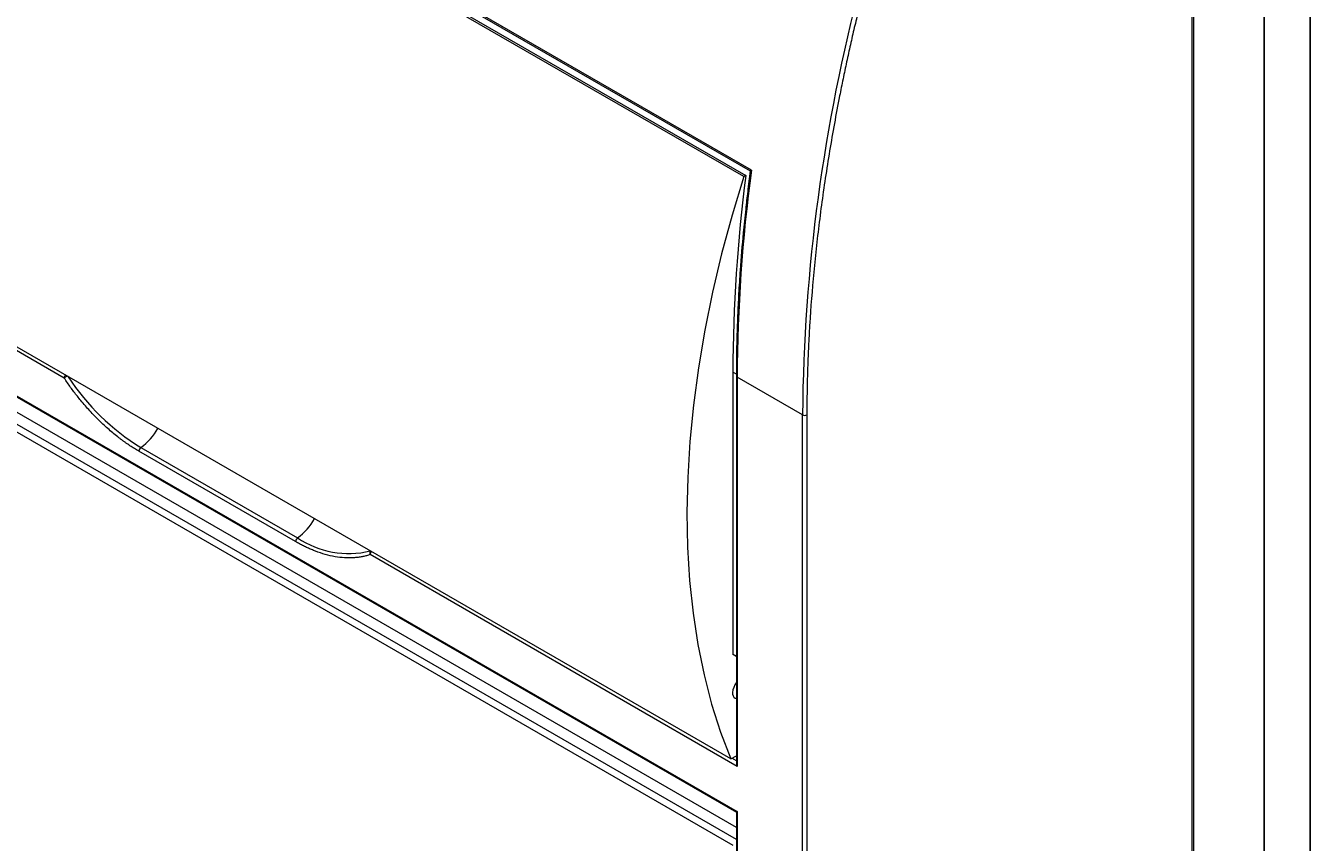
# Model space of a CAD drawing. Header units: millimetres. Extents: x 0 to 1189, y 0 to 841.
# Tile 8 of 10: x 980 to 1189, y 155 to 288. Entities that reach past the tile are written whole.
import ezdxf

# ---------------------------------------------------------------- set-up
doc = ezdxf.new("R2010")
doc.units = ezdxf.units.MM
doc.layers.add('FORMATO', color=7, linetype='Continuous')
doc.styles.add('SLDTEXTSTYLE1', font='TXT', dxfattribs={"width": 0.605})
doc.styles.add('SLDTEXTSTYLE2', font='TXT', dxfattribs={"width": 0.569583})

# ---------------------------------------------------------------- blocks, each defined once
blk = doc.blocks.new('SW_NOTE_0')
at = {"color": 0, "linetype": 'Continuous', "lineweight": 0, "attachment_point": 1, "rotation": 90}
for s, insert, char_height, style in [('Sujeito a alteração sem aviso prévio. As informações contidas são valores de referência.                                                           Los valores demostrados pueden ser cambiados sin aviso previo. La información és de referencia solamente.', (-1.71, 0), 1.32292, 'SLDTEXTSTYLE2'), ('The values shown are subject to change without prior notice. The information is for reference only.', (0.06, 0), 1.3229, 'SLDTEXTSTYLE1')]:
    blk.add_mtext(s, dxfattribs=dict(at, insert=insert, char_height=char_height, style=style))

msp = doc.modelspace()

# ---------------------------------------------------------------- linework, layer by layer
at = {"color": 7, "linetype": 'Continuous', "lineweight": 15}
for p, q in [((1098.19, 264.23), (929.2, 361.79)), ((929.58, 361.33), (1098.01, 264.1)), ((1096.94, 263.18), (930.07, 359.52)), ((930.4, 359.7), (1097.27, 263.36)), ((1169.78, 62.16), (1169.78, 325.08)), ((1170.07, 62.57), (1170.07, 325.49)), ((986.53, 230.42), (926.88, 264.85)), ((1094.82, 168.5), (927.95, 264.83)), ((1097.27, 263.36), (1096.94, 263.18)), ((926.88, 257.5), (1095.88, 159.94)), ((927.24, 257.13), (1095.74, 159.86)), ((1095.74, 157.35), (929.11, 253.54)), ((1095.74, 155.43), (927.59, 252.5)), ((928.3, 250.8), (1095.18, 154.47)), ((1095.18, 231.39), (1095.18, 185.51)), ((1095.74, 230.78), (1095.74, 167.79)), ((1106.49, 224.45), (1095.88, 230.57)), ((1095.88, 230.57), (1095.88, 167.29)), ((1106.49, 90.54), (1106.49, 224.45)), ((1107.2, 224.45), (1107.2, 90.54)), ((1024.11, 203.84), (998.66, 218.54)), ((998.98, 219.13), (1024.44, 204.44)), ((1095.88, 167.29), (1036.23, 201.73)), ((1095.74, 185.19), (1095.18, 185.51)), ((1095.53, 178.38), (1095.74, 178.31)), ((1094.82, 168.5), (1095.74, 169)), ((1095.74, 159.86), (1095.74, 96.87)), ((1095.88, 159.94), (1095.88, 96.66))]:
    msp.add_line(p, q, dxfattribs=at)
at = {"color": 8, "linetype": 'Continuous', "lineweight": 15}
for p, q in [((1095.74, 231.07), (1095.18, 231.39)), ((1095.74, 168.19), (1095.02, 168.61))]:
    msp.add_line(p, q, dxfattribs=at)
at = {"color": 7, "linetype": 'Continuous', "lineweight": 15, "flags": 128}
msp.add_lwpolyline([(1096.94, 263.18), (1095.04, 256.89), (1093.35, 250.61), (1091.88, 244.38), (1090.63, 238.2), (1089.59, 232.08), (1088.79, 226.05), (1088.2, 220.11), (1087.85, 214.27), (1087.72, 208.55), (1087.82, 202.96), (1088.15, 197.52), (1088.7, 192.23), (1089.48, 187.11), (1090.49, 182.16), (1091.71, 177.41), (1093.16, 172.85), (1094.82, 168.5)], dxfattribs=at)
at = {"color": 7, "linetype": 'Continuous', "lineweight": 15}
for centre, radius, start, end in [((1390.19, 221.91), 283.71, 165.1671, 179.4874), ((1349.17, 230.79), 253.99, 172.6318, 179.8645), ((1351.72, 229.91), 255.84, 172.2916, 179.8518), ((1106.84, 225.13), 0.769, 242.6097, 297.3903), ((999.43, 218.5), 0.776, 125.331, 177.217), ((1024.89, 203.8), 0.776, 125.331, 177.217), ((1090.98, 178.06), 8.55, 56.191, 59.3993), ((1098.09, 179.09), 2.97, 142.6159, 176.1488), ((1096.03, 179.13), 0.905, 170.1238, 236.586)]:
    msp.add_arc(centre, radius, start, end, dxfattribs=at)
at = {"color": 8, "linetype": 'Continuous', "lineweight": 15}
for centre, radius, start, end in [((987.3, 230.38), 0.772, 138.1011, 177.3076), ((1018.6, 251.04), 37.45, 213.0163, 238.4194), ((1095.99, 230.8), 0.251, 185.7107, 245.624), ((993.75, 226.55), 9.07, 305.2127, 331.6392), ((1019.12, 211.93), 9.18, 305.3725, 331.4795), ((1032.73, 216.73), 14.82, 236, 283.6671), ((1037.01, 201.69), 0.772, 138.1011, 177.3076)]:
    msp.add_arc(centre, radius, start, end, dxfattribs=at)
at = {"color": 7, "linetype": 'Continuous', "lineweight": 15}
for centre, major_axis, ratio, start_param, end_param in [((1096.24, 167.5), (-0.354, 0.612), 0.577335, 0.785358, 1.570756), ((1096.24, 160.15), (0.5, 0.289), 0.00007, 2.356154, 3.141552)]:
    msp.add_ellipse(centre, major_axis=major_axis, ratio=ratio, start_param=start_param, end_param=end_param, dxfattribs=at)
for points, knots in [([(1116.62, 294.4), (1116.5, 293.93), (1116.26, 293), (1115.91, 291.6), (1115.57, 290.2), (1115.24, 288.8), (1114.91, 287.41), (1114.58, 286.01), (1114.27, 284.62), (1113.96, 283.23), (1113.66, 281.84), (1113.36, 280.45), (1113.07, 279.07), (1112.79, 277.68), (1112.01, 273.77), (1110.85, 267.35), (1109.52, 258.51), (1108.48, 249.78), (1107.92, 243.23), (1107.63, 238.77), (1107.5, 236.35), (1107.39, 233.95), (1107.3, 231.55), (1107.24, 229.17), (1107.2, 226.8), (1107.2, 225.24), (1107.2, 224.45)], [0, 0, 0, 0, 0.019241, 0.038477, 0.057709, 0.076939, 0.096167, 0.115393, 0.134619, 0.153845, 0.173073, 0.192302, 0.211534, 0.230769, 0.250009, 0.375002, 0.500001, 0.624993, 0.749992, 0.785718, 0.821432, 0.857139, 0.892844, 0.928553, 0.96427, 1, 1, 1, 1]), ([(1098.01, 264.1), (1097.86, 262.98), (1097.59, 260.91), (1097.29, 258.19), (1097.05, 255.96), (1096.72, 252.63), (1096.4, 248.68), (1096.11, 244.2), (1095.97, 241.26), (1095.88, 238.88), (1095.81, 236.74), (1095.75, 233.96), (1095.74, 231.91), (1095.74, 230.78)], [0, 0, 0, 0, 0.097935, 0.181375, 0.239284, 0.29524, 0.476428, 0.591941, 0.698545, 0.743978, 0.809243, 0.894595, 1, 1, 1, 1]), ([(1098.13, 264.19), (1098.1, 264.17), (1098.03, 264.13), (1097.99, 264.1), (1098.01, 264.1), (1098.01, 264.1)], [0, 0, 0, 0, 0.497288, 0.922258, 1, 1, 1, 1]), ([(1098.19, 264.23), (1098.18, 264.22), (1098.16, 264.21), (1098.14, 264.2), (1098.13, 264.19)], [0, 0, 0, 0, 0.459878, 1, 1, 1, 1]), ([(986.53, 230.42), (986.56, 230.44), (986.59, 230.47), (986.67, 230.53), (986.72, 230.57), (986.83, 230.64), (986.88, 230.68), (986.99, 230.75), (987.04, 230.78), (987.08, 230.8)], [0, 0, 0, 0, 0.25, 0.25, 0.5, 0.5, 0.75, 0.75, 1, 1, 1, 1]), ([(998.66, 218.54), (998.54, 218.61), (998.29, 218.75), (997.93, 218.97), (997.57, 219.2), (997.21, 219.43), (996.85, 219.67), (996.5, 219.92), (996.14, 220.18), (995.78, 220.44), (995, 221.04), (993.81, 222.02), (992.23, 223.48), (990.7, 225.07), (989.52, 226.42), (988.67, 227.48), (988.11, 228.19), (987.57, 228.92), (987.05, 229.66), (986.7, 230.17), (986.53, 230.42)], [0, 0, 0, 0, 0.027632, 0.05523, 0.082804, 0.110363, 0.137916, 0.165473, 0.193044, 0.220638, 0.248265, 0.374119, 0.500004, 0.625859, 0.751743, 0.801436, 0.851053, 0.900649, 0.950279, 1, 1, 1, 1]), ([(1036.23, 201.73), (1036.14, 201.7), (1035.95, 201.63), (1035.66, 201.55), (1035.37, 201.48), (1035.07, 201.41), (1034.77, 201.35), (1034.47, 201.3), (1034.16, 201.26), (1033.85, 201.23), (1033.16, 201.18), (1032.07, 201.18), (1030.54, 201.36), (1028.96, 201.72), (1027.67, 202.15), (1026.7, 202.54), (1026.06, 202.83), (1025.41, 203.14), (1024.76, 203.47), (1024.33, 203.72), (1024.11, 203.84)], [0, 0, 0, 0, 0.027632, 0.05523, 0.082804, 0.110363, 0.137916, 0.165473, 0.193044, 0.220638, 0.248265, 0.374119, 0.500004, 0.625859, 0.751743, 0.801436, 0.851053, 0.900649, 0.950279, 1, 1, 1, 1]), ([(1036.34, 202.36), (1036.3, 202.33), (1036.27, 202.3), (1036.21, 202.2), (1036.19, 202.15), (1036.17, 202.02), (1036.17, 201.96), (1036.19, 201.84), (1036.21, 201.78), (1036.23, 201.73)], [0, 0, 0, 0, 0.25, 0.25, 0.5, 0.5, 0.75, 0.75, 1, 1, 1, 1])]:
    msp.add_open_spline(points, degree=3, knots=knots, dxfattribs=at)
at = {"layer": 'FORMATO'}
for p, q in [((1189, 0), (1189, 841)), ((1181.52, 5), (1181.52, 831))]:
    msp.add_line(p, q, dxfattribs=at)

# ---------------------------------------------------------------- block references
at = {"color": 7, "linetype": 'Continuous', "lineweight": 0}
msp.add_blockref('SW_NOTE_0', (1185.45, 14.3), dxfattribs=at)

doc.saveas('drawing.dxf')
